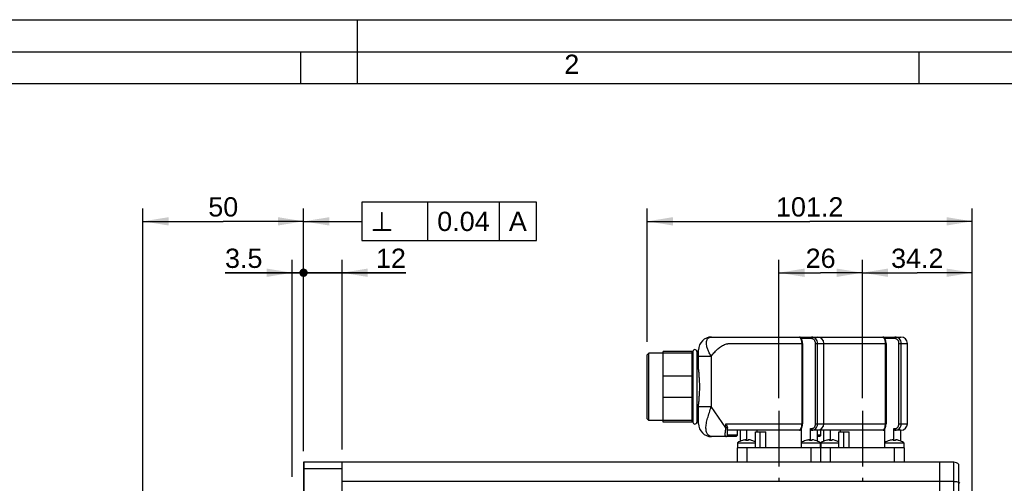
# Model space of a CAD drawing. Header units: millimetres. Extents: x 0 to 420, y 0 to 297.
# Tile 30 of 47: x 77 to 231, y 225 to 297. Entities that reach past the tile are written whole.
import ezdxf

# ---------------------------------------------------------------- set-up
doc = ezdxf.new("R2010")
doc.units = ezdxf.units.MM
doc.header["$LTSCALE"] = 23.1
doc.linetypes.add('CENTER', pattern=[0.6, 0.375, -0.075, 0.075, -0.075])
doc.layers.get('0').update_dxf_attribs({"linetype": 'CONTINUOUS'})
for name, color, linetype in [('AXIS', 7, 'CONTINUOUS'), ('COMPONENTS', 7, 'CONTINUOUS'), ('DETAIL', 7, 'CONTINUOUS'), ('DIMENSION', 7, 'CONTINUOUS')]:
    doc.layers.add(name, color=color, linetype=linetype)
doc.styles.get("Standard").update_dxf_attribs({"font": 'arial.ttf'})
doc.styles.add('TEXTSTYLE_2', font='arial.ttf')
doc.styles.add('TEXTSTYLE_4', font='gdt')
doc.dimstyles.new('DIMSTYLE_1', dxfattribs={"dimtxt": 3, "dimasz": 4, "dimexe": 0.18, "dimexo": 0.0625, "dimgap": 0.09, "dimtad": 1, "dimlfac": 2, "dimdsep": 46, "dimtxsty": 'STANDARD', "dimblk": '_FILLED', "dimblk1": '_FILLED', "dimblk2": '_FILLED', "dimcen": 0.09, "dimadec": 0, "dimazin": 0, "dimtp": 0.1, "dimtm": 0.1, "dimtfac": 1, "dimtofl": 0, "dimtmove": 0, "dimatfit": 3, "dimldrblk": '_FILLED', "dimfxl": 1, "dimtolj": 1, "dimarcsym": 0})
doc.dimstyles.new('DIMSTYLE_2', dxfattribs={"dimtxt": 3, "dimasz": 4, "dimexe": 0.18, "dimexo": 0.0625, "dimgap": 0.09, "dimtad": 1, "dimlfac": 2, "dimdsep": 46, "dimtxsty": 'STANDARD', "dimblk": '_FILLED', "dimblk1": '_FILLED', "dimblk2": '_FILLED', "dimcen": 0.09, "dimadec": 0, "dimazin": 0, "dimtp": 0.2, "dimtm": 0.2, "dimtfac": 1, "dimtofl": 0, "dimtmove": 0, "dimatfit": 3, "dimldrblk": '_FILLED', "dimfxl": 1, "dimtolj": 1, "dimarcsym": 0})
doc.dimstyles.new('DIMSTYLE_4', dxfattribs={"dimtxt": 3, "dimasz": 4, "dimexe": 0.18, "dimexo": 0.0625, "dimgap": 0.09, "dimtad": 1, "dimlfac": 2, "dimdsep": 46, "dimtxsty": 'STANDARD', "dimblk": '_FILLED', "dimblk1": '_FILLED', "dimblk2": '_FILLED', "dimcen": 0.09, "dimadec": 0, "dimazin": 0, "dimtp": 0.3, "dimtm": 0.3, "dimtfac": 1, "dimtofl": 0, "dimtmove": 0, "dimatfit": 3, "dimldrblk": '_FILLED', "dimfxl": 1, "dimtolj": 1, "dimarcsym": 0})
doc.dimstyles.get("Standard").update_dxf_attribs({"dimtxt": 3, "dimasz": 4, "dimexe": 0.18, "dimexo": 0.0625, "dimgap": 0.09, "dimtad": 1, "dimdec": 3, "dimdsep": 46, "dimtxsty": 'STANDARD', "dimblk": '_FILLED', "dimblk1": '_FILLED', "dimblk2": '_FILLED', "dimcen": 0.09, "dimadec": 0, "dimazin": 0, "dimtol": 1, "dimtp": 0.001, "dimtm": 0.001, "dimtfac": 1, "dimtdec": 3, "dimtofl": 0, "dimtmove": 0, "dimatfit": 3, "dimldrblk": '_FILLED', "dimfxl": 1, "dimtolj": 1, "dimarcsym": 0})

# ---------------------------------------------------------------- blocks, each defined once
blk = doc.blocks.new('_FILLED')
at = {"color": 0, "linetype": 'BYBLOCK'}
blk.add_solid([(0, 0), (-1, 0.1625), (-1, -0.1625)], dxfattribs=at)
blk = doc.blocks.new('_DOT')
at = {"color": 0, "linetype": 'BYBLOCK'}
blk.add_line((-0.1625, 0), (-1, 0), dxfattribs=at)
at = {"color": 0, "linetype": 'BYBLOCK', "const_width": 0.1625}
blk.add_lwpolyline([(-0.08125, 0, 1), (0.08125, 0, 1)], format="xyb", close=True, dxfattribs=at)
blk = doc.blocks.new('*D0')
at = {"layer": 'DIMENSION', "color": 2, "linetype": 'CONTINUOUS'}
for p, q in [((119.91, 225.87), (119.91, 259.62)), ((121.66, 230.48), (121.66, 259.62)), ((119.91, 257.62), (109.44, 257.62)), ((109.44, 257.62), (120.79, 257.62)), ((127.66, 257.62), (120.79, 257.62)), ((121.66, 257.62), (127.66, 257.62))]:
    blk.add_line(p, q, dxfattribs=at)
at = {"layer": 'DIMENSION', "color": 2, "linetype": 'CONTINUOUS', "xscale": 4, "yscale": 4, "zscale": 4}
blk.add_blockref('_FILLED', (119.91, 257.62), dxfattribs=at)
at = {"layer": 'DIMENSION', "color": 2, "linetype": 'CONTINUOUS', "xscale": 4, "yscale": 4, "zscale": 4, "rotation": 180}
blk.add_blockref('_DOT', (121.66, 257.62), dxfattribs=at)
at = {"layer": 'DIMENSION', "color": 2, "linetype": 'CONTINUOUS', "insert": (115.26, 261.37), "char_height": 3, "width": 5.8216, "attachment_point": 3, "line_spacing_factor": 0.9}
blk.add_mtext('3.5', dxfattribs=at)
blk = doc.blocks.new('*D1')
at = {"layer": 'DIMENSION', "color": 2, "linetype": 'CONTINUOUS'}
for p, q in [((121.66, 229.87), (121.66, 259.62)), ((127.66, 230.12), (127.66, 259.62)), ((121.66, 257.62), (115.66, 257.62)), ((115.66, 257.62), (124.66, 257.62)), ((137.59, 257.62), (124.66, 257.62)), ((127.66, 257.62), (137.59, 257.62))]:
    blk.add_line(p, q, dxfattribs=at)
at = {"layer": 'DIMENSION', "color": 2, "linetype": 'CONTINUOUS', "xscale": 4, "yscale": 4, "zscale": 4}
blk.add_blockref('_DOT', (121.66, 257.62), dxfattribs=at)
at = {"layer": 'DIMENSION', "color": 2, "linetype": 'CONTINUOUS', "xscale": 4, "yscale": 4, "zscale": 4, "rotation": 180}
blk.add_blockref('_FILLED', (127.66, 257.62), dxfattribs=at)
at = {"layer": 'DIMENSION', "color": 2, "linetype": 'CONTINUOUS', "insert": (132.93, 261.37), "char_height": 3, "width": 4.6617, "attachment_point": 1, "line_spacing_factor": 0.9}
blk.add_mtext('12', dxfattribs=at)
blk = doc.blocks.new('*D6')
at = {"layer": 'DIMENSION', "color": 2, "linetype": 'CONTINUOUS'}
for p, q in [((96.66, 199.58), (96.66, 267.62)), ((121.66, 230.16), (121.66, 267.62)), ((96.66, 265.62), (109.16, 265.62)), ((121.66, 265.62), (109.16, 265.62))]:
    blk.add_line(p, q, dxfattribs=at)
at = {"layer": 'DIMENSION', "color": 2, "linetype": 'CONTINUOUS', "xscale": 4, "yscale": 4, "zscale": 4, "rotation": 180}
blk.add_blockref('_FILLED', (96.66, 265.62), dxfattribs=at)
at = {"layer": 'DIMENSION', "color": 2, "linetype": 'CONTINUOUS', "xscale": 4, "yscale": 4, "zscale": 4}
blk.add_blockref('_FILLED', (121.66, 265.62), dxfattribs=at)
at = {"layer": 'DIMENSION', "color": 2, "linetype": 'CONTINUOUS', "insert": (109.16, 269.37), "char_height": 3, "width": 4.6617, "attachment_point": 2, "line_spacing_factor": 0.9}
blk.add_mtext('50', dxfattribs=at)
blk = doc.blocks.new('*D9')
at = {"layer": 'DIMENSION', "color": 2, "linetype": 'CONTINUOUS'}
for p, q in [((208.66, 238.12), (208.66, 259.62)), ((225.76, 193.87), (225.76, 259.62)), ((208.66, 257.62), (217.21, 257.62)), ((225.76, 257.62), (217.21, 257.62))]:
    blk.add_line(p, q, dxfattribs=at)
at = {"layer": 'DIMENSION', "color": 2, "linetype": 'CONTINUOUS', "xscale": 4, "yscale": 4, "zscale": 4, "rotation": 180}
blk.add_blockref('_FILLED', (208.66, 257.62), dxfattribs=at)
at = {"layer": 'DIMENSION', "color": 2, "linetype": 'CONTINUOUS', "xscale": 4, "yscale": 4, "zscale": 4}
blk.add_blockref('_FILLED', (225.76, 257.62), dxfattribs=at)
at = {"layer": 'DIMENSION', "color": 2, "linetype": 'CONTINUOUS', "insert": (217.21, 261.37), "char_height": 3, "width": 8.1524, "attachment_point": 2, "line_spacing_factor": 0.9}
blk.add_mtext('34.2', dxfattribs=at)
blk = doc.blocks.new('*D10')
at = {"layer": 'DIMENSION', "color": 2, "linetype": 'CONTINUOUS'}
for p, q in [((195.66, 238.12), (195.66, 259.62)), ((208.66, 238.12), (208.66, 259.62)), ((195.66, 257.62), (202.16, 257.62)), ((208.66, 257.62), (202.16, 257.62))]:
    blk.add_line(p, q, dxfattribs=at)
at = {"layer": 'DIMENSION', "color": 2, "linetype": 'CONTINUOUS', "xscale": 4, "yscale": 4, "zscale": 4, "rotation": 180}
blk.add_blockref('_FILLED', (195.66, 257.62), dxfattribs=at)
at = {"layer": 'DIMENSION', "color": 2, "linetype": 'CONTINUOUS', "xscale": 4, "yscale": 4, "zscale": 4}
blk.add_blockref('_FILLED', (208.66, 257.62), dxfattribs=at)
at = {"layer": 'DIMENSION', "color": 2, "linetype": 'CONTINUOUS', "insert": (202.16, 261.37), "char_height": 3, "width": 4.6617, "attachment_point": 2, "line_spacing_factor": 0.9}
blk.add_mtext('26', dxfattribs=at)
blk = doc.blocks.new('*D11')
at = {"layer": 'DIMENSION', "color": 2, "linetype": 'CONTINUOUS'}
for p, q in [((175.16, 246.87), (175.16, 267.62)), ((225.76, 193.87), (225.76, 267.62)), ((175.16, 265.62), (200.46, 265.62)), ((225.76, 265.62), (200.46, 265.62))]:
    blk.add_line(p, q, dxfattribs=at)
at = {"layer": 'DIMENSION', "color": 2, "linetype": 'CONTINUOUS', "xscale": 4, "yscale": 4, "zscale": 4, "rotation": 180}
blk.add_blockref('_FILLED', (175.16, 265.62), dxfattribs=at)
at = {"layer": 'DIMENSION', "color": 2, "linetype": 'CONTINUOUS', "xscale": 4, "yscale": 4, "zscale": 4}
blk.add_blockref('_FILLED', (225.76, 265.62), dxfattribs=at)
at = {"layer": 'DIMENSION', "color": 2, "linetype": 'CONTINUOUS', "insert": (200.46, 269.37), "char_height": 3, "width": 10.4833, "attachment_point": 2, "line_spacing_factor": 0.9}
blk.add_mtext('101.2', dxfattribs=at)

msp = doc.modelspace()

# ---------------------------------------------------------------- linework, layer by layer
at = {"color": 2, "linetype": 'CONTINUOUS'}
for p, q in [((0, 297), (420, 297)), ((130, 297), (130, 287)), ((20, 292), (415, 292)), ((121.25, 287), (121.25, 292)), ((217.5, 287), (217.5, 292))]:
    msp.add_line(p, q, dxfattribs=at)
at = {"color": 7, "linetype": 'CONTINUOUS'}
msp.add_line((410, 287), (25, 287), dxfattribs=at)
at = {"layer": 'AXIS', "color": 2, "linetype": 'CENTER'}
for p, q in [((195.66372, 236.11563), (195.66372, 225.06081)), ((208.66372, 236.11563), (208.66372, 225.23127))]:
    msp.add_line(p, q, dxfattribs=at)
at = {"layer": 'COMPONENTS', "color": 7, "linetype": 'CONTINUOUS'}
for p, q in [((185.16372, 247.61563), (214.66372, 247.61563)), ((177.66372, 234.36563), (177.66372, 245.36563)), ((182.28872, 245.36563), (177.66372, 245.36563)), ((182.16372, 234.36563), (182.16372, 245.36563)), ((182.28872, 245.36563), (182.28872, 234.36563)), ((182.88872, 245.36563), (182.88872, 234.36563)), ((183.16372, 245.36563), (182.88872, 245.36563)), ((183.16372, 242.56889), (183.16372, 245.61563)), ((199.34203, 246.61563), (199.34203, 234.11563)), ((202.66372, 234.11563), (202.66372, 246.61563)), ((212.34203, 246.61563), (212.34203, 234.11563)), ((215.66372, 234.11563), (215.66372, 246.61563)), ((175.16372, 244.86563), (175.41372, 245.11563)), ((175.16372, 234.86572), (175.16372, 244.86554)), ((175.41372, 234.61563), (175.41372, 245.11563)), ((177.66372, 245.11563), (175.41372, 245.11563)), ((182.16372, 241.50499), (177.66372, 241.50499)), ((182.16372, 238.22627), (177.66372, 238.22627)), ((183.16372, 234.11563), (183.16372, 237.16237)), ((175.16372, 234.86563), (175.41372, 234.61563)), ((177.66372, 234.61563), (175.41372, 234.61563)), ((182.28872, 234.36563), (177.66372, 234.36563)), ((183.16372, 234.36563), (182.88872, 234.36563)), ((187.66372, 232.36563), (187.66372, 233.44832)), ((198.86767, 233.11563), (187.66372, 233.11563)), ((189.16372, 233.11563), (189.16372, 232.36563)), ((189.66372, 231.41807), (189.66372, 233.11563)), ((190.68619, 231.53283), (190.68619, 233.11563)), ((192.26312, 232.86563), (192.26312, 233.11563)), ((198.87556, 233.11575), (198.86767, 233.11563)), ((199.11387, 233.26688), (199.11387, 231.16563)), ((200.57254, 231.53249), (200.57254, 233.37994)), ((211.86767, 233.11563), (200.73666, 233.11563)), ((201.66372, 231.41771), (201.66372, 233.11563)), ((202.16372, 233.11563), (202.16372, 232.36563)), ((202.66372, 231.41807), (202.66372, 233.11563)), ((203.68619, 231.53283), (203.68619, 233.11563)), ((205.26312, 232.86563), (205.26312, 233.11563)), ((211.87556, 233.11575), (211.86767, 233.11563)), ((212.11387, 233.26688), (212.11387, 231.16563)), ((213.57254, 231.53249), (213.57254, 233.37994)), ((214.66372, 233.11563), (213.73666, 233.11563)), ((214.66372, 231.41771), (214.66372, 233.11563)), ((188.83944, 232.11563), (185.16372, 232.11563)), ((189.98014, 231.52687), (189.97761, 231.53284)), ((190.53002, 231.52687), (190.51973, 231.62405)), ((190.9069, 231.62405), (190.89661, 231.52687)), ((191.44902, 231.53284), (191.44649, 231.52687)), ((191.99833, 230.36563), (191.99833, 232.86563)), ((191.99833, 232.86563), (193.61755, 232.86563)), ((192.71193, 232.86563), (192.71193, 230.36563)), ((193.61755, 230.36563), (193.61755, 232.86563)), ((199.88014, 231.52687), (199.87761, 231.53284)), ((200.43002, 231.52687), (200.41973, 231.62405)), ((200.8069, 231.62405), (200.79661, 231.52687)), ((201.34902, 231.53284), (201.34649, 231.52687)), ((201.83944, 232.11563), (201.66372, 232.11563)), ((202.98014, 231.52687), (202.97761, 231.53284)), ((203.53002, 231.52687), (203.51973, 231.62405)), ((203.9069, 231.62405), (203.89661, 231.52687)), ((204.44902, 231.53284), (204.44649, 231.52687)), ((204.99833, 232.86563), (206.61755, 232.86563)), ((204.99833, 230.36563), (204.99833, 232.86563)), ((205.71193, 232.86563), (205.71193, 230.36563)), ((206.61755, 230.36563), (206.61755, 232.86563)), ((212.88014, 231.52687), (212.87761, 231.53284)), ((213.43002, 231.52687), (213.41973, 231.62405)), ((213.8069, 231.62405), (213.79661, 231.52687)), ((214.34902, 231.53284), (214.34649, 231.52687)), ((189.16372, 230.36563), (189.16372, 228.11563)), ((215.16372, 230.36563), (189.16372, 230.36563)), ((189.21331, 231.16563), (189.21331, 230.36563)), ((189.21331, 231.16563), (191.99833, 231.16563)), ((199.11331, 231.16563), (202.11331, 231.16563)), ((199.11331, 231.16563), (199.11331, 230.36563)), ((202.11331, 231.16563), (202.11331, 230.36563)), ((202.16372, 230.36563), (202.16372, 228.11563)), ((202.21331, 231.16563), (204.99833, 231.16563)), ((202.21331, 231.16563), (202.21331, 230.36563)), ((212.11331, 231.16563), (215.11331, 231.16563)), ((212.11331, 231.16563), (212.11331, 230.36563)), ((215.11331, 231.16563), (215.11331, 230.36563)), ((215.16372, 230.36563), (215.16372, 228.11563)), ((121.66372, 228.11563), (121.66372, 222.33349)), ((222.91372, 228.11563), (121.66372, 228.11563)), ((121.76372, 196.13031), (121.76372, 228.11563)), ((127.66372, 155.61563), (127.66372, 228.11563)), ((220.66372, 228.11563), (220.66372, 155.61563)), ((223.66372, 155.95419), (223.66372, 227.77707)), ((121.76372, 225.12577), (121.66372, 225.12577))]:
    msp.add_line(p, q, dxfattribs=at)
at = {"layer": 'COMPONENTS', "color": 9, "linetype": 'CONTINUOUS'}
for p, q in [((200.71904, 247.36563), (199.17118, 247.36563)), ((213.71904, 247.36563), (212.17118, 247.36563)), ((195.52296, 246.61563), (199.34203, 246.61563)), ((199.219, 246.61563), (199.219, 234.11563)), ((201.35472, 234.11563), (201.35472, 246.61563)), ((201.35472, 246.61563), (202.66372, 246.61563)), ((201.69365, 234.11563), (201.69365, 246.61563)), ((202.66372, 246.61563), (208.52296, 246.61563)), ((208.52296, 246.61563), (212.34203, 246.61563)), ((212.219, 246.61563), (212.219, 234.11563)), ((214.35472, 246.61563), (215.66372, 246.61563)), ((214.35472, 234.11563), (214.35472, 246.61563)), ((214.69365, 234.11563), (214.69365, 246.61563)), ((183.16372, 244.61207), (185.1235, 244.61207)), ((185.1235, 244.61223), (185.1235, 236.78478)), ((183.16372, 236.78483), (185.1235, 236.78483)), ((187.40869, 233.484), (185.1235, 236.78478)), ((187.40869, 233.484), (187.40869, 234.11563)), ((187.40869, 234.11563), (199.34203, 234.11563)), ((187.66188, 233.484), (187.40869, 233.484)), ((201.35472, 234.11563), (212.34203, 234.11563)), ((214.35472, 234.11563), (215.66372, 234.11563)), ((189.16372, 232.36563), (187.66372, 232.36563)), ((202.16372, 232.36563), (201.66372, 232.36563)), ((190.66372, 230.36563), (190.66372, 228.11563)), ((200.61331, 230.36563), (200.61331, 228.11563)), ((203.66372, 230.36563), (203.66372, 228.11563)), ((213.61331, 230.36563), (213.61331, 228.11563)), ((127.66372, 227.08115), (121.76372, 227.08115)), ((222.91372, 155.61563), (222.91372, 228.11563)), ((222.91372, 225.15091), (127.66372, 225.15091))]:
    msp.add_line(p, q, dxfattribs=at)
at = {"layer": 'COMPONENTS', "color": 2, "linetype": 'CONTINUOUS'}
for p, q in [((182.16372, 245.11563), (177.66372, 245.11563)), ((182.16372, 234.61563), (177.66372, 234.61563))]:
    msp.add_line(p, q, dxfattribs=at)
at = {"layer": 'COMPONENTS', "color": 7, "linetype": 'CONTINUOUS'}
for points in [[(199.34202, 246.61563), (199.34163, 246.65239), (199.34018, 246.69611), (199.3377, 246.73914), (199.33423, 246.78139), (199.32984, 246.82283), (199.32456, 246.86339), (199.31849, 246.90299), (199.31167, 246.94162), (199.30418, 246.97925), (199.29606, 247.0158), (199.28738, 247.05127), (199.27821, 247.08562), (199.26863, 247.11879), (199.25869, 247.15075), (199.24846, 247.18148), (199.23801, 247.21094), (199.2274, 247.23911), (199.21669, 247.26596), (199.20595, 247.2915), (199.1952, 247.31574), (199.18451, 247.33867), (199.17392, 247.36031), (199.16341, 247.38075), (199.15303, 247.40001), (199.1428, 247.41809), (199.1327, 247.43507), (199.12273, 247.45099), (199.11288, 247.4659), (199.10304, 247.47997), (199.09321, 247.49319), (199.08324, 247.50573), (199.07261, 247.51816), (199.06103, 247.53058), (199.04837, 247.54287), (199.03412, 247.5552), (199.01776, 247.56755), (198.9992, 247.57948), (198.97855, 247.59043), (198.95578, 247.59997), (198.93076, 247.6077), (198.90365, 247.61306), (198.8747, 247.61551), (198.86971, 247.6156)], [(212.34202, 246.61563), (212.34163, 246.65239), (212.34018, 246.69611), (212.3377, 246.73914), (212.33423, 246.78139), (212.32984, 246.82283), (212.32456, 246.86339), (212.31849, 246.90299), (212.31167, 246.94162), (212.30418, 246.97925), (212.29606, 247.0158), (212.28738, 247.05127), (212.27821, 247.08562), (212.26863, 247.11879), (212.25869, 247.15075), (212.24846, 247.18148), (212.23801, 247.21094), (212.2274, 247.23911), (212.21669, 247.26596), (212.20595, 247.2915), (212.1952, 247.31574), (212.18451, 247.33867), (212.17392, 247.36031), (212.16341, 247.38075), (212.15303, 247.40001), (212.1428, 247.41809), (212.1327, 247.43507), (212.12273, 247.45099), (212.11288, 247.4659), (212.10304, 247.47997), (212.09321, 247.49319), (212.08324, 247.50573), (212.07261, 247.51816), (212.06103, 247.53058), (212.04837, 247.54287), (212.03412, 247.5552), (212.01776, 247.56755), (211.9992, 247.57948), (211.97855, 247.59043), (211.95578, 247.59997), (211.93076, 247.6077), (211.90365, 247.61306), (211.8747, 247.61551), (211.86971, 247.6156)], [(198.87556, 233.11575), (198.9051, 233.11839), (198.9329, 233.1241), (198.95868, 233.13234), (198.98214, 233.14255), (199.00345, 233.15432), (199.02264, 233.1672), (199.03947, 233.18051), (199.05403, 233.19373), (199.06699, 233.20693), (199.07904, 233.22049), (199.0904, 233.23444), (199.1013, 233.24888), (199.1121, 233.26421), (199.12286, 233.28047), (199.13364, 233.29773), (199.1446, 233.31629), (199.15575, 233.3362), (199.16706, 233.35748), (199.17856, 233.38029), (199.19021, 233.40468), (199.20196, 233.43061), (199.21374, 233.45814), (199.22549, 233.48725), (199.23712, 233.51792), (199.24857, 233.55009), (199.25972, 233.58371), (199.2705, 233.61875), (199.28082, 233.65513), (199.2906, 233.69279), (199.29976, 233.73166), (199.30821, 233.77172), (199.31589, 233.81289), (199.32271, 233.8551), (199.32861, 233.8983), (199.33351, 233.94239), (199.33736, 233.98729), (199.34008, 234.03291), (199.34163, 234.07916), (199.34201, 234.11563)], [(211.87556, 233.11575), (211.9051, 233.11839), (211.9329, 233.1241), (211.95868, 233.13234), (211.98214, 233.14255), (212.00345, 233.15432), (212.02264, 233.1672), (212.03947, 233.18051), (212.05403, 233.19373), (212.06699, 233.20693), (212.07904, 233.22049), (212.0904, 233.23444), (212.1013, 233.24888), (212.1121, 233.26421), (212.12286, 233.28047), (212.13364, 233.29773), (212.1446, 233.31629), (212.15575, 233.3362), (212.16706, 233.35748), (212.17856, 233.38029), (212.19021, 233.40468), (212.20196, 233.43061), (212.21374, 233.45814), (212.22549, 233.48725), (212.23712, 233.51792), (212.24857, 233.55009), (212.25972, 233.58371), (212.2705, 233.61875), (212.28082, 233.65513), (212.2906, 233.69279), (212.29976, 233.73166), (212.30821, 233.77172), (212.31589, 233.81289), (212.32271, 233.8551), (212.32861, 233.8983), (212.33351, 233.94239), (212.33736, 233.98729), (212.34008, 234.03291), (212.34163, 234.07916), (212.34201, 234.11563)]]:
    msp.add_lwpolyline(points, dxfattribs=at)
for centre, radius, start, end in [((185.16372, 245.61563), 2, 89.9999872, 180), ((201.66372, 246.61563), 1, 0, 90), ((214.66372, 246.61563), 1, 0, 90), ((182.58872, 245.36563), 0.3, 0, 180), ((182.58872, 234.36563), 0.3, 180, 360), ((185.16372, 234.11563), 2, 179.9999952, 270), ((201.66372, 234.11563), 1, 270, 360), ((214.66372, 234.11563), 1, 270, 360), ((187.41372, 232.36563), 0.25, 270, 0.0001566), ((190.71331, 229.02252), 2.6159, 106.3853601, 124.9888075), ((190.71321, 229.00315), 2.62803, 94.2219722, 106.1971165), ((190.71332, 228.71127), 2.82156, 86.2751906, 93.7248094), ((190.71333, 229.00227), 2.62891, 85.286342, 85.7775418), ((190.71342, 229.00312), 2.62806, 74.6643901, 85.2867463), ((190.71396, 229.00532), 2.6258, 73.8009735, 74.6630084), ((190.71331, 229.02252), 2.6159, 60.5723521, 73.6146399), ((200.61331, 229.02252), 2.6159, 106.3853601, 124.9888075), ((200.61321, 229.00315), 2.62803, 94.2219722, 106.1971165), ((200.61332, 228.71127), 2.82156, 86.2751906, 93.7248094), ((200.61333, 229.00227), 2.62891, 85.286342, 85.7775418), ((200.61342, 229.00312), 2.62806, 74.6643901, 85.2867463), ((200.61396, 229.00532), 2.6258, 73.8009735, 74.6630084), ((200.61331, 229.02252), 2.6159, 55.0111925, 73.6146399), ((203.71331, 229.02252), 2.6159, 106.3853601, 124.9888075), ((203.71321, 229.00315), 2.62803, 94.2219722, 106.1971165), ((203.71332, 228.71127), 2.82156, 86.2751906, 93.7248094), ((203.71333, 229.00227), 2.62891, 85.286342, 85.7775418), ((203.71342, 229.00312), 2.62806, 74.6643901, 85.2867463), ((203.71396, 229.00532), 2.6258, 73.8009735, 74.6630084), ((203.71331, 229.02252), 2.6159, 60.5723521, 73.6146399), ((213.61331, 229.02252), 2.6159, 106.3853601, 124.9888075), ((213.61321, 229.00315), 2.62803, 94.2219722, 106.1971165), ((213.61332, 228.71127), 2.82156, 86.2751906, 93.7248094), ((213.61333, 229.00227), 2.62891, 85.286342, 85.7775418), ((213.61342, 229.00312), 2.62806, 74.6643901, 85.2867463), ((213.61396, 229.00532), 2.6258, 73.8009735, 74.6630084), ((213.61331, 229.02252), 2.6159, 55.0111925, 73.6146399), ((222.91372, 227.11563), 1, 41.4096221, 90), ((221.58247, 223.35194), 2.68858, 33.9117135, 39.2637186)]:
    msp.add_arc(centre, radius, start, end, dxfattribs=at)
at = {"layer": 'COMPONENTS', "color": 9, "linetype": 'CONTINUOUS'}
for points, knots in [([(185.12345, 244.61216), (185.02249, 244.79228), (184.82703, 245.14688), (184.58047, 245.68006), (184.41811, 246.19608), (184.35956, 246.66988), (184.40863, 247.02438), (184.51024, 247.25158), (184.60849, 247.38671), (184.72833, 247.49151), (184.90889, 247.58867), (185.06308, 247.61561), (185.16372, 247.61563)], [0, 0, 0, 0, 0.172620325, 0.338396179, 0.490308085, 0.622992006, 0.734763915, 0.783949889, 0.829751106, 0.873340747, 0.915864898, 1, 1, 1, 1]), ([(198.86767, 247.61563), (198.88291, 247.61562), (198.92083, 247.59388), (198.9712, 247.53733), (199.02941, 247.44661), (199.1135, 247.26988), (199.19534, 246.98989), (199.21898, 246.74558), (199.219, 246.61563)], [0, 0, 0, 0, 0.041661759, 0.110517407, 0.208776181, 0.333922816, 0.644908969, 1, 1, 1, 1]), ([(200.71904, 247.36563), (200.71904, 247.39752), (200.71964, 247.44387), (200.7218, 247.50273), (200.72391, 247.54029), (200.7264, 247.57056), (200.72928, 247.59451), (200.73195, 247.60684), (200.73469, 247.61563), (200.73666, 247.61563)], [0, 0, 0, 0, 0.379841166, 0.55161724, 0.702196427, 0.825997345, 0.918586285, 0.976519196, 1, 1, 1, 1]), ([(201.35472, 246.61563), (201.35471, 246.70827), (201.32997, 246.89273), (201.22929, 247.10396), (201.10389, 247.23661), (200.98877, 247.31158), (200.85773, 247.35649), (200.76534, 247.36562), (200.71904, 247.36563)], [0, 0, 0, 0, 0.25329432, 0.501621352, 0.62486112, 0.748427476, 0.873421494, 1, 1, 1, 1]), ([(201.69365, 246.61563), (201.69364, 246.74696), (201.64943, 247.00852), (201.44702, 247.34783), (201.12248, 247.57104), (200.86475, 247.61562), (200.73666, 247.61563)], [0, 0, 0, 0, 0.256051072, 0.505137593, 0.750276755, 1, 1, 1, 1]), ([(211.86767, 247.61563), (211.88291, 247.61562), (211.92083, 247.59388), (211.9712, 247.53733), (212.02941, 247.44661), (212.1135, 247.26988), (212.19534, 246.98989), (212.21898, 246.74558), (212.219, 246.61563)], [0, 0, 0, 0, 0.041661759, 0.110517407, 0.208776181, 0.333922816, 0.644908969, 1, 1, 1, 1]), ([(213.71904, 247.36563), (213.71904, 247.39752), (213.71964, 247.44387), (213.7218, 247.50273), (213.72391, 247.54029), (213.7264, 247.57056), (213.72928, 247.59451), (213.73195, 247.60684), (213.73469, 247.61563), (213.73666, 247.61563)], [0, 0, 0, 0, 0.379841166, 0.55161724, 0.702196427, 0.825997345, 0.918586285, 0.976519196, 1, 1, 1, 1]), ([(214.35472, 246.61563), (214.35471, 246.70827), (214.32997, 246.89273), (214.22929, 247.10396), (214.10389, 247.23661), (213.98877, 247.31158), (213.85773, 247.35649), (213.76534, 247.36562), (213.71904, 247.36563)], [0, 0, 0, 0, 0.25329432, 0.501621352, 0.62486112, 0.748427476, 0.873421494, 1, 1, 1, 1]), ([(214.69365, 246.61563), (214.69364, 246.74696), (214.64943, 247.00852), (214.44702, 247.34783), (214.12248, 247.57104), (213.86475, 247.61562), (213.73666, 247.61563)], [0, 0, 0, 0, 0.256051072, 0.505137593, 0.750276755, 1, 1, 1, 1]), ([(185.1235, 244.61223), (185.2621, 244.79836), (185.55182, 245.16153), (186.03269, 245.66639), (186.57162, 246.10957), (187.08051, 246.39695), (187.46578, 246.5279), (187.69224, 246.57921), (187.83589, 246.60022), (187.95145, 246.61117), (188.06743, 246.61602), (188.27053, 246.61542), (188.56062, 246.61571), (188.90874, 246.61561), (189.25685, 246.61564), (189.60497, 246.61563), (190.06913, 246.61563), (190.64932, 246.61563), (191.57763, 246.61563), (192.73802, 246.61563), (194.13049, 246.61563), (195.0588, 246.61563), (195.52296, 246.61563)], [0, 0, 0, 0, 0.06250903, 0.125004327, 0.187471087, 0.249877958, 0.281115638, 0.296741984, 0.312370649, 0.320184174, 0.327998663, 0.343626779, 0.374882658, 0.406138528, 0.437394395, 0.468650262, 0.499906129, 0.562417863, 0.624929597, 0.749953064, 0.874976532, 1, 1, 1, 1]), ([(185.1637, 232.11563), (185.07051, 232.11563), (184.85678, 232.16862), (184.56847, 232.41343), (184.35654, 232.84923), (184.28272, 233.45435), (184.36367, 234.18683), (184.57317, 235.00449), (184.85139, 235.87619), (185.03677, 236.47755), (185.12349, 236.7848)], [0, 0, 0, 0, 0.053917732, 0.122490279, 0.212006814, 0.327678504, 0.470590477, 0.636012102, 0.815301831, 1, 1, 1, 1]), ([(187.41371, 232.11563), (187.40302, 232.11563), (187.38467, 232.1263), (187.36573, 232.15007), (187.3393, 232.19921), (187.31371, 232.29939), (187.30273, 232.46458), (187.3158, 232.68102), (187.34562, 232.93293), (187.37948, 233.20449), (187.39955, 233.39022), (187.40869, 233.484)], [0, 0, 0, 0, 0.02277402, 0.040660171, 0.065203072, 0.140722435, 0.258659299, 0.416889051, 0.601976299, 0.799222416, 1, 1, 1, 1]), ([(199.219, 234.11563), (199.21898, 233.98563), (199.19532, 233.74125), (199.11344, 233.4612), (199.02932, 233.28448), (198.9711, 233.19383), (198.92077, 233.13734), (198.88289, 233.11563), (198.86767, 233.11563)], [0, 0, 0, 0, 0.35522959, 0.666281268, 0.791414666, 0.889620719, 0.95839219, 1, 1, 1, 1]), ([(200.57254, 233.37994), (200.67491, 233.36047), (200.83785, 233.35945), (201.03065, 233.44056), (201.1924, 233.57013), (201.32352, 233.80253), (201.35471, 234.01095), (201.35472, 234.11563)], [0, 0, 0, 0, 0.251936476, 0.376422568, 0.499767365, 0.746926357, 1, 1, 1, 1]), ([(212.219, 234.11563), (212.21898, 233.98563), (212.19532, 233.74125), (212.11344, 233.4612), (212.02932, 233.28448), (211.9711, 233.19383), (211.92077, 233.13734), (211.88289, 233.11563), (211.86767, 233.11563)], [0, 0, 0, 0, 0.35522959, 0.666281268, 0.791414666, 0.889620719, 0.95839219, 1, 1, 1, 1]), ([(213.57254, 233.37994), (213.67491, 233.36047), (213.83785, 233.35945), (214.03065, 233.44056), (214.1924, 233.57013), (214.32352, 233.80253), (214.35471, 234.01095), (214.35472, 234.11563)], [0, 0, 0, 0, 0.251936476, 0.376422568, 0.499767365, 0.746926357, 1, 1, 1, 1]), ([(222.91372, 225.15091), (223.05108, 225.15091), (223.30332, 225.13774), (223.55348, 225.09563), (223.66372, 225.06328)], [0, 0, 0, 0, 0.544529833, 1, 1, 1, 1])]:
    msp.add_open_spline(points, degree=3, knots=knots, dxfattribs=at)
at = {"layer": 'COMPONENTS', "color": 7, "linetype": 'CONTINUOUS'}
for points, knots in [([(183.16372, 242.56886), (183.16372, 242.35663), (183.18492, 241.92091), (183.23711, 241.2559), (183.28232, 240.56722), (183.29406, 240.10075), (183.29406, 239.86563)], [0, 0, 0, 0, 0.235212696, 0.48307708, 0.739412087, 1, 1, 1, 1]), ([(183.29406, 239.86563), (183.29406, 239.63049), (183.28231, 239.164), (183.23711, 238.47532), (183.18492, 237.81033), (183.16372, 237.37462), (183.16372, 237.1624)], [0, 0, 0, 0, 0.260607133, 0.516941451, 0.764793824, 1, 1, 1, 1]), ([(187.40869, 234.11563), (187.46249, 234.00802), (187.54268, 233.85021), (187.6285, 233.63942), (187.65686, 233.53471), (187.66188, 233.484)], [0, 0, 0, 0, 0.52834461, 0.77622105, 1, 1, 1, 1]), ([(200.73666, 233.11563), (200.71628, 233.11563), (200.67072, 233.1332), (200.61951, 233.19255), (200.5822, 233.27758), (200.57254, 233.34449), (200.57254, 233.37994)], [0, 0, 0, 0, 0.181728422, 0.406961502, 0.684040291, 1, 1, 1, 1]), ([(200.73666, 233.11563), (200.86466, 233.11563), (201.12231, 233.16018), (201.44688, 233.38326), (201.6494, 233.72261), (201.69364, 233.98425), (201.69365, 234.11563)], [0, 0, 0, 0, 0.249554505, 0.494710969, 0.743858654, 1, 1, 1, 1]), ([(213.73666, 233.11563), (213.71628, 233.11563), (213.67072, 233.1332), (213.61951, 233.19255), (213.5822, 233.27758), (213.57254, 233.34449), (213.57254, 233.37994)], [0, 0, 0, 0, 0.181728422, 0.406961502, 0.684040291, 1, 1, 1, 1]), ([(213.73666, 233.11563), (213.86466, 233.11563), (214.12231, 233.16018), (214.44688, 233.38326), (214.6494, 233.72261), (214.69364, 233.98425), (214.69365, 234.11563)], [0, 0, 0, 0, 0.249554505, 0.494710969, 0.743858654, 1, 1, 1, 1]), ([(189.16372, 232.36563), (189.16372, 232.32382), (189.13432, 232.24307), (189.0449, 232.16633), (188.94411, 232.12457), (188.87386, 232.11563), (188.83944, 232.11563)], [0, 0, 0, 0, 0.279524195, 0.532613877, 0.769890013, 1, 1, 1, 1]), ([(202.16372, 232.36563), (202.16372, 232.32382), (202.13432, 232.24307), (202.0449, 232.16633), (201.94411, 232.12457), (201.87386, 232.11563), (201.83944, 232.11563)], [0, 0, 0, 0, 0.279524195, 0.532613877, 0.769890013, 1, 1, 1, 1])]:
    msp.add_open_spline(points, degree=3, knots=knots, dxfattribs=at)
msp.add_open_spline([(187.66188, 233.484), (187.66306, 233.47215), (187.66372, 233.46023), (187.66372, 233.44832)], degree=3, dxfattribs=at)
at = {"layer": 'DETAIL', "color": 2, "linetype": 'CONTINUOUS'}
for p, q in [((140.9758, 268.61564), (140.9758, 262.61564)), ((152.12821, 268.61564), (152.12821, 262.61564))]:
    msp.add_line(p, q, dxfattribs=at)
for points in [[(130.7258, 262.61564), (157.91632, 262.61564), (157.91632, 268.61564)], [(157.91632, 268.61564), (130.7258, 268.61564), (130.7258, 262.61564)]]:
    msp.add_lwpolyline(points, dxfattribs=at)

# ---------------------------------------------------------------- texts
at = {"color": 2, "linetype": 'CONTINUOUS', "insert": (162.25598, 291.56194), "char_height": 3, "width": 2.330855, "attachment_point": 1, "line_spacing_factor": 0.9, "style": 'TEXTSTYLE_2'}
msp.add_mtext('2', dxfattribs=at)
at = {"layer": 'DETAIL', "color": 2, "linetype": 'CONTINUOUS', "style": 'TEXTSTYLE_4'}
msp.add_text('b', height=3, dxfattribs=at).set_placement((132.2258, 264.11564))
at = {"layer": 'DETAIL', "color": 2, "linetype": 'CONTINUOUS'}
for s, p in [('0.04', (142.4758, 264.11564)), ('A', (153.62821, 264.11564))]:
    msp.add_text(s, height=3, dxfattribs=at).set_placement(p)

# ---------------------------------------------------------------- dimensions: what is measured, and where the dimension line sits
at = {"layer": 'DIMENSION', "color": 2, "linetype": 'CONTINUOUS'}
for base, p1, p2, picture, middle in [((121.66372, 265.61564), (96.66378, 199.57684), (121.66372, 230.15716), '*D6', (106.83289, 267.86564)), ((225.76372, 265.61564), (175.16372, 246.86563), (225.76372, 193.86563), '*D11', (195.22209, 267.86564)), ((225.76372, 257.61564), (208.66372, 238.11563), (225.76372, 193.86563), '*D9', (213.13751, 259.86564))]:
    dim = msp.add_linear_dim(base=base, p1=p1, p2=p2, dimstyle='DIMSTYLE_4', dxfattribs=at)
    dim.commit()
    dim.dimension.update_dxf_attribs({"geometry": picture, "text_midpoint": middle, "dimtype": 160})
for base, p1, p2, dimstyle, override, picture, middle in [((121.66372, 257.61564), (119.91372, 225.86563), (121.66372, 230.47886), 'DIMSTYLE_1', {"dimblk2": 'DOT', "dimsah": 1}, '*D0', (106.52793, 259.86564)), ((127.66372, 257.61564), (121.66372, 229.8712), (127.66372, 230.11563), 'DIMSTYLE_2', {"dimblk1": 'DOT', "dimsah": 1}, '*D1', (135.25893, 259.86564))]:
    dim = msp.add_linear_dim(base=base, p1=p1, p2=p2, dimstyle=dimstyle, override=override, dxfattribs=at)
    dim.commit()
    dim.dimension.update_dxf_attribs({"geometry": picture, "text_midpoint": middle, "dimtype": 160})
dim = msp.add_linear_dim(base=(195.66372, 257.61564), p1=(208.66372, 238.11563), p2=(195.66372, 238.11563), angle=180, dimstyle='DIMSTYLE_2', dxfattribs=at)
dim.commit()
dim.dimension.update_dxf_attribs({"geometry": '*D10', "text_midpoint": (199.83287, 259.86564), "dimtype": 160})

# ---------------------------------------------------------------- leaders
at = {"layer": 'DETAIL', "color": 2, "linetype": 'CONTINUOUS'}
msp.add_leader([(121.66372, 265.61564), (125.7258, 265.61564), (130.7258, 265.61564)], dimstyle='STANDARD', override={"dimtad": 0}, dxfattribs=at)

doc.saveas('drawing.dxf')
